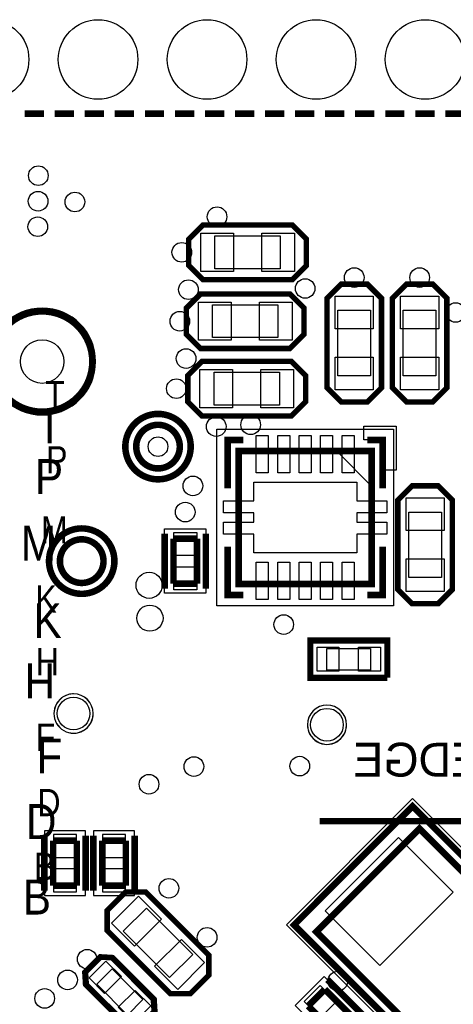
# Model space of a CAD drawing. Extents: x 6 to 156, y -6 to 136.
# Tile 19 of 32: x 82 to 92, y 101 to 124. Entities that reach past the tile are written whole.
import ezdxf

# ---------------------------------------------------------------- set-up
doc = ezdxf.new("R2010")
doc.units = 0
for name, color, linetype in [('PG_ASSEMBLY_BOTTOM', 1, 'CONTINUOUS'), ('PG_ASSEMBLY_TOP', 1, 'CONTINUOUS'), ('PG_PLACE_BOUND_BOTTOM', 152, 'CONTINUOUS'), ('PG_PLACE_BOUND_TOP', 152, 'CONTINUOUS'), ('PG_SILKSCREEN_BOTTOM', 204, 'CONTINUOUS'), ('PG_SILKSCREEN_TOP', 45, 'CONTINUOUS'), ('PIN_BOTTOM', 5, 'CONTINUOUS'), ('PIN_TOP', 1, 'CONTINUOUS'), ('VC_BOTTOM', 5, 'CONTINUOUS'), ('VC_TOP', 1, 'CONTINUOUS')]:
    doc.layers.add(name, color=color, linetype=linetype)

msp = doc.modelspace()

# ---------------------------------------------------------------- linework, layer by layer
at = {"layer": 'PG_ASSEMBLY_BOTTOM', "const_width": 0.1524}
for points in [[(127.571246, 105.899966), (97.171256, 105.899966), (96.771206, 105.499916), (89.271348, 105.499916)], [(83.61045, 105.046526), (83.060286, 105.046526)], [(83.060286, 105.046526), (83.060286, 103.99649)], [(83.61045, 103.99649), (83.61045, 105.046526)], [(84.75345, 105.046526), (84.203286, 105.046526)], [(84.203286, 105.046526), (84.203286, 103.99649)], [(84.75345, 103.99649), (84.75345, 105.046526)], [(83.060286, 103.99649), (83.61045, 103.99649)], [(84.203286, 103.99649), (84.75345, 103.99649)]]:
    msp.add_lwpolyline(points, dxfattribs=at)
at = {"layer": 'PG_ASSEMBLY_TOP', "const_width": 0.1524}
for points in [[(92.996004, 122.40006), (92.996004, 121.979944), (92.195904, 121.979944)], [(82.396076, 121.979944), (82.84591, 121.979944)], [(83.0961, 121.979944), (83.545934, 121.979944)], [(83.796124, 121.979944), (84.245958, 121.979944)], [(84.495894, 121.979944), (84.945982, 121.979944)], [(85.195918, 121.979944), (85.646006, 121.979944)], [(85.895942, 121.979944), (86.34603, 121.979944)], [(86.595966, 121.979944), (87.046054, 121.979944)], [(87.29599, 121.979944), (87.746078, 121.979944)], [(87.996014, 121.979944), (88.446102, 121.979944)], [(88.696038, 121.979944), (89.145872, 121.979944)], [(89.396062, 121.979944), (89.845896, 121.979944)], [(90.096086, 121.979944), (90.54592, 121.979944)], [(90.79611, 121.979944), (91.245944, 121.979944)], [(91.49588, 121.979944), (91.945968, 121.979944)], [(90.481912, 114.121946), (87.382096, 114.121946), (87.382096, 111.021876), (90.481912, 111.021876), (90.481912, 114.121946)], [(85.862922, 112.081056), (86.413086, 112.081056)], [(85.862922, 111.03102), (85.862922, 112.081056)], [(86.413086, 112.081056), (86.413086, 111.03102)], [(86.413086, 111.03102), (85.862922, 111.03102)], [(95.274638, 101.648514), (91.59748, 105.325672), (89.19337, 102.921308), (92.870528, 99.244404), (95.274638, 101.648514)], [(89.001346, 101.191822), (89.39022, 101.580696)], [(89.39022, 101.580696), (90.132662, 100.838254)], [(89.743788, 100.44938), (89.001346, 101.191822)]]:
    msp.add_lwpolyline(points, dxfattribs=at)
at = {"layer": 'PG_ASSEMBLY_TOP'}
for points in [[(88.910668, 119.104156), (88.631268, 119.383556), (86.548468, 119.383556), (86.269068, 119.104156), (86.192868, 119.027956), (86.192868, 118.469156), (86.370668, 118.291356), (86.548468, 118.113556), (88.631268, 118.113556), (88.809068, 118.291356), (88.986868, 118.469156), (88.986868, 119.027956)], [(90.430604, 115.315238), (90.710004, 115.594638), (90.710004, 117.677438), (90.430604, 117.956838), (90.354404, 118.033038), (89.795604, 118.033038), (89.617804, 117.855238), (89.440004, 117.677438), (89.440004, 115.594638), (89.617804, 115.416838), (89.795604, 115.239038), (90.354404, 115.239038)], [(91.954604, 115.315238), (92.234004, 115.594638), (92.234004, 117.677438), (91.954604, 117.956838), (91.878404, 118.033038), (91.319604, 118.033038), (91.141804, 117.855238), (90.964004, 117.677438), (90.964004, 115.594638), (91.141804, 115.416838), (91.319604, 115.239038), (91.878404, 115.239038)], [(88.855804, 117.499638), (88.576404, 117.779038), (86.493604, 117.779038), (86.214204, 117.499638), (86.138004, 117.423438), (86.138004, 116.864638), (86.315804, 116.686838), (86.493604, 116.509038), (88.576404, 116.509038), (88.754204, 116.686838), (88.932004, 116.864638), (88.932004, 117.423438)], [(88.890856, 115.929156), (88.611456, 116.208556), (86.528656, 116.208556), (86.249256, 115.929156), (86.173056, 115.852956), (86.173056, 115.294156), (86.350856, 115.116356), (86.528656, 114.938556), (88.611456, 114.938556), (88.789256, 115.116356), (88.967056, 115.294156), (88.967056, 115.852956)], [(90.501978, 114.10188), (89.682066, 114.10188), (90.501978, 113.281968)], [(92.081604, 110.616238), (92.361004, 110.895638), (92.361004, 112.978438), (92.081604, 113.257838), (92.005404, 113.334038), (91.446604, 113.334038), (91.268804, 113.156238), (91.091004, 112.978438), (91.091004, 110.895638), (91.268804, 110.717838), (91.446604, 110.540038), (92.005404, 110.540038)], [(90.786204, 109.651038), (90.786204, 108.889038), (89.109804, 108.889038), (89.109804, 109.651038)], [(86.688422, 101.98354), (86.688422, 102.378764), (85.21573, 103.851456), (84.820506, 103.851456), (84.71281, 103.851456), (84.317586, 103.456232), (84.317586, 103.204772), (84.317586, 102.953312), (85.790278, 101.48062), (86.041738, 101.48062), (86.293198, 101.48062), (86.688422, 101.875844)], [(85.35035, 101.325426), (84.416392, 102.259384), (84.180934, 102.275132), (83.863688, 101.95814), (83.877658, 101.72065), (84.811616, 100.786692), (85.045042, 100.768658), (85.368384, 101.092)]]:
    msp.add_lwpolyline(points, close=True, dxfattribs=at)
at = {"layer": 'PG_ASSEMBLY_TOP', "const_width": 0.1524}
for points in [[(86.011004, 114.223038, 0.99995), (84.995004, 114.223038, 1.00005), (86.011004, 114.223038)], [(84.233004, 111.556038, 0.99995), (83.217004, 111.556038, 1.00005), (84.233004, 111.556038)]]:
    msp.add_lwpolyline(points, format="xyb", dxfattribs=at)
at = {"layer": 'PG_ASSEMBLY_TOP'}
for points in [[(83.53552, 108.46308, 1.000056), (83.535774, 107.548934, 0.999944), (83.53552, 108.46308), (83.51012, 108.46308)], [(89.897204, 107.746038, 0.999944), (88.982804, 107.746038, 1.000056), (89.897204, 107.746038), (89.897204, 107.771438)]]:
    msp.add_lwpolyline(points, format="xyb", dxfattribs=at)
at = {"layer": 'PG_PLACE_BOUND_BOTTOM'}
for points in [[(82.855308, 103.771446), (83.815428, 103.771446), (83.815428, 105.27157), (82.855308, 105.27157)], [(83.998308, 103.771446), (84.958428, 103.771446), (84.958428, 105.27157), (83.998308, 105.27157)]]:
    msp.add_lwpolyline(points, close=True, dxfattribs=at)
at = {"layer": 'PG_PLACE_BOUND_TOP'}
for points in [[(88.351868, 119.129556), (88.351868, 118.367556), (86.827868, 118.367556), (86.827868, 119.129556)], [(88.297004, 117.525038), (88.297004, 116.763038), (86.773004, 116.763038), (86.773004, 117.525038)], [(90.456004, 115.874038), (89.694004, 115.874038), (89.694004, 117.398038), (90.456004, 117.398038)], [(91.980004, 115.874038), (91.218004, 115.874038), (91.218004, 117.398038), (91.980004, 117.398038)], [(88.332056, 115.954556), (88.332056, 115.192556), (86.808056, 115.192556), (86.808056, 115.954556)], [(90.989912, 114.629946), (90.989912, 110.513876), (86.873842, 110.513876), (86.873842, 114.629946)], [(92.107004, 111.175038), (91.345004, 111.175038), (91.345004, 112.699038), (92.107004, 112.699038)], [(86.618064, 110.805976), (85.657944, 110.805976), (85.657944, 112.3061), (86.618064, 112.3061)], [(90.456004, 109.524038), (90.456004, 109.016038), (89.440004, 109.016038), (89.440004, 109.524038)], [(95.975424, 101.486716), (93.032326, 98.543618), (88.493346, 103.082598), (91.436444, 106.025696)], [(86.311232, 102.396544), (85.772498, 101.85781), (84.694776, 102.935532), (85.23351, 103.474266)], [(85.152738, 101.34346), (84.793582, 100.984304), (84.07527, 101.702616), (84.434426, 102.061772)], [(90.4367, 100.82403), (89.758012, 100.145342), (88.697308, 101.206046), (89.375996, 101.884734)]]:
    msp.add_lwpolyline(points, close=True, dxfattribs=at)
for points in [[(84.0486, 116.205, 1), (81.5594, 116.205, 1)], [(86.011004, 114.223038, 1), (84.995004, 114.222987, 1)], [(84.233004, 111.556038, 1), (83.217004, 111.555987, 1)], [(83.99272, 108.00588, 1), (83.078523, 108.006032, 1)], [(89.897204, 107.746038, 1), (88.982804, 107.745987, 1)]]:
    msp.add_lwpolyline(points, format="xyb", close=True, dxfattribs=at)
at = {"layer": 'PG_SILKSCREEN_BOTTOM', "const_width": 0.1524}
for points in [[(82.855308, 105.161588), (82.855308, 103.881428)], [(83.815428, 105.161588), (83.815428, 103.881428)], [(83.998308, 105.161588), (83.998308, 103.881428)], [(84.958428, 105.161588), (84.958428, 103.881428)]]:
    msp.add_lwpolyline(points, dxfattribs=at)
at = {"layer": 'PG_SILKSCREEN_TOP'}
for points, const_width in [([(88.961468, 118.443756), (88.631268, 118.113556), (86.548468, 118.113556), (86.218268, 118.443756), (86.218268, 119.053356), (86.548468, 119.383556), (88.631268, 119.383556), (88.961468, 119.053356), (88.961468, 118.443756)], 0.127), ([(89.770204, 115.264438), (89.440004, 115.594638), (89.440004, 117.677438), (89.770204, 118.007638), (90.379804, 118.007638), (90.710004, 117.677438), (90.710004, 115.594638), (90.379804, 115.264438), (89.770204, 115.264438)], 0.127), ([(91.294204, 115.264438), (90.964004, 115.594638), (90.964004, 117.677438), (91.294204, 118.007638), (91.903804, 118.007638), (92.234004, 117.677438), (92.234004, 115.594638), (91.903804, 115.264438), (91.294204, 115.264438)], 0.127), ([(88.906604, 116.839238), (88.576404, 116.509038), (86.493604, 116.509038), (86.163404, 116.839238), (86.163404, 117.448838), (86.493604, 117.779038), (88.576404, 117.779038), (88.906604, 117.448838), (88.906604, 116.839238)], 0.127), ([(88.941656, 115.268756), (88.611456, 114.938556), (86.528656, 114.938556), (86.198456, 115.268756), (86.198456, 115.878356), (86.528656, 116.208556), (88.611456, 116.208556), (88.941656, 115.878356), (88.941656, 115.268756)], 0.127), ([(87.487252, 114.377216), (87.127588, 114.377216), (87.127588, 113.25098)], 0.1524), ([(90.376756, 114.377216), (90.73642, 114.377216), (90.73642, 113.25098)], 0.1524), ([(91.421204, 110.565438), (91.091004, 110.895638), (91.091004, 112.978438), (91.421204, 113.308638), (92.030804, 113.308638), (92.361004, 112.978438), (92.361004, 110.895638), (92.030804, 110.565438), (91.421204, 110.565438)], 0.127), ([(85.657944, 112.196118), (85.657944, 110.915958)], 0.1524), ([(86.618064, 112.196118), (86.618064, 110.915958)], 0.1524), ([(87.487252, 110.76686), (87.127588, 110.76686), (87.127588, 111.892842)], 0.1524), ([(90.376756, 110.76686), (90.73642, 110.76686), (90.73642, 111.892842)], 0.1524), ([(90.849704, 108.825538), (89.046304, 108.825538), (89.046304, 109.714538), (90.849704, 109.714538), (90.849704, 108.838238)], 0.127), ([(93.032326, 98.723196), (95.795592, 101.486716), (91.43619, 105.846118), (88.672924, 103.082852), (93.032326, 98.723196)], 0.1524), ([(86.257384, 101.48062), (85.790278, 101.48062), (84.317586, 102.953312), (84.317586, 103.420418), (84.748624, 103.851456), (85.21573, 103.851456), (86.688422, 102.378764), (86.688422, 101.911658), (86.257384, 101.48062)], 0.127), ([(84.784692, 100.7237), (83.814666, 101.693726), (83.796886, 101.981), (84.156042, 102.340156), (84.443316, 102.322376), (85.413342, 101.35235), (85.431122, 101.065076), (85.071966, 100.70592), (84.784692, 100.7237)], 0.127), ([(89.453974, 101.80701), (90.358976, 100.902008)], 0.1524)]:
    msp.add_lwpolyline(points, dxfattribs=dict(at, const_width=const_width))
at = {"layer": 'PG_SILKSCREEN_TOP', "const_width": 0.1524}
for points in [[(83.9724, 116.205, 1), (81.6356, 116.205, 1), (83.9724, 116.205)], [(86.265004, 114.223038, -1.000033), (84.741004, 114.223038, -0.999967), (86.265004, 114.223038)], [(84.487004, 111.556038, -1.000033), (82.963004, 111.556038, -0.999967), (84.487004, 111.556038)]]:
    msp.add_lwpolyline(points, format="xyb", dxfattribs=at)
at = {"layer": 'PG_SILKSCREEN_TOP'}
msp.add_lwpolyline([(90.30208, 114.382042), (90.30208, 114.702082), (91.051888, 114.702082), (91.051888, 113.672112), (90.742008, 113.672112), (90.742008, 114.382042)], close=True, dxfattribs=at)
at = {"layer": 'PIN_BOTTOM'}
for points in [[(83.068668, 105.188258), (83.068668, 104.654858), (83.602068, 104.654858), (83.602068, 105.188258)], [(84.211668, 105.188258), (84.211668, 104.654858), (84.745068, 104.654858), (84.745068, 105.188258)], [(83.068668, 104.388158), (83.068668, 103.854758), (83.602068, 103.854758), (83.602068, 104.388158)], [(84.211668, 104.388158), (84.211668, 103.854758), (84.745068, 103.854758), (84.745068, 104.388158)]]:
    msp.add_lwpolyline(points, close=True, dxfattribs=at)
for centre in [(81.566004, 123.240038), (84.106004, 123.240038), (86.646004, 123.240038), (89.186004, 123.240038), (91.726004, 123.240038)]:
    msp.add_circle(centre, 0.9271, dxfattribs=at)
at = {"layer": 'PIN_TOP'}
for points in [[(87.259668, 119.193056), (87.259668, 118.304056), (86.497668, 118.304056), (86.497668, 119.193056)], [(88.682068, 119.193056), (88.682068, 118.304056), (87.920068, 118.304056), (87.920068, 119.193056)], [(90.519504, 116.966238), (89.630504, 116.966238), (89.630504, 117.728238), (90.519504, 117.728238)], [(92.043504, 116.966238), (91.154504, 116.966238), (91.154504, 117.728238), (92.043504, 117.728238)], [(87.204804, 117.588538), (87.204804, 116.699538), (86.442804, 116.699538), (86.442804, 117.588538)], [(88.627204, 117.588538), (88.627204, 116.699538), (87.865204, 116.699538), (87.865204, 117.588538)], [(90.519504, 115.543838), (89.630504, 115.543838), (89.630504, 116.305838), (90.519504, 116.305838)], [(92.043504, 115.543838), (91.154504, 115.543838), (91.154504, 116.305838), (92.043504, 116.305838)], [(87.239856, 116.018056), (87.239856, 115.129056), (86.477856, 115.129056), (86.477856, 116.018056)], [(88.662256, 116.018056), (88.662256, 115.129056), (87.900256, 115.129056), (87.900256, 116.018056)], [(88.071706, 114.478816), (88.071706, 113.615216), (87.792306, 113.615216), (87.792306, 114.478816)], [(88.571832, 114.478816), (88.571832, 113.615216), (88.292432, 113.615216), (88.292432, 114.478816)], [(89.071704, 114.478816), (89.071704, 113.615216), (88.792304, 113.615216), (88.792304, 114.478816)], [(89.571576, 114.478816), (89.571576, 113.615216), (89.292176, 113.615216), (89.292176, 114.478816)], [(90.071702, 114.478816), (90.071702, 113.615216), (89.792302, 113.615216), (89.792302, 114.478816)], [(90.1319, 113.39703), (90.1319, 112.961928), (90.831924, 112.961928), (90.831924, 112.68202), (90.1319, 112.68202), (90.1319, 112.462056), (90.831924, 112.462056), (90.831924, 112.182148), (90.1319, 112.182148), (90.1319, 111.747046), (87.732108, 111.747046), (87.732108, 112.182148), (87.032084, 112.182148), (87.032084, 112.462056), (87.732108, 112.462056), (87.732108, 112.68202), (87.032084, 112.68202), (87.032084, 112.961928), (87.732108, 112.961928), (87.732108, 113.39703)], [(92.170504, 112.267238), (91.281504, 112.267238), (91.281504, 113.029238), (92.170504, 113.029238)], [(86.404704, 112.222788), (86.404704, 111.689388), (85.871304, 111.689388), (85.871304, 112.222788)], [(88.071706, 111.52886), (88.071706, 110.66526), (87.792306, 110.66526), (87.792306, 111.52886)], [(88.571832, 111.52886), (88.571832, 110.66526), (88.292432, 110.66526), (88.292432, 111.52886)], [(89.071704, 111.52886), (89.071704, 110.66526), (88.792304, 110.66526), (88.792304, 111.52886)], [(89.571576, 111.52886), (89.571576, 110.66526), (89.292176, 110.66526), (89.292176, 111.52886)], [(90.071702, 111.52886), (90.071702, 110.66526), (89.792302, 110.66526), (89.792302, 111.52886)], [(92.170504, 110.844838), (91.281504, 110.844838), (91.281504, 111.606838), (92.170504, 111.606838)], [(86.404704, 111.422688), (86.404704, 110.889288), (85.871304, 110.889288), (85.871304, 111.422688)], [(89.719404, 109.549438), (89.719404, 108.990638), (89.211404, 108.990638), (89.211404, 109.549438)], [(90.684604, 109.549438), (90.684604, 108.990638), (90.176604, 108.990638), (90.176604, 109.549438)], [(92.381321, 103.84397), (90.675072, 102.137721), (89.399875, 103.412918), (91.106124, 105.119167)], [(85.583801, 103.213859), (84.955183, 102.585241), (84.416367, 103.124057), (85.044985, 103.752675)], [(86.589641, 102.208019), (85.961023, 101.579401), (85.422207, 102.118217), (86.050825, 102.746835)], [(84.649799, 101.882375), (84.254667, 101.487243), (83.895457, 101.846453), (84.290589, 102.241585)], [(89.284048, 101.675165), (89.661219, 101.297994), (89.284048, 100.920823), (88.906877, 101.297994)], [(85.332551, 101.199623), (84.937419, 100.804491), (84.578209, 101.163701), (84.973341, 101.558833)]]:
    msp.add_lwpolyline(points, close=True, dxfattribs=at)
for centre, radius in [((81.566004, 123.240038), 0.9271), ((84.106004, 123.240038), 0.9271), ((86.646004, 123.240038), 0.9271), ((89.186004, 123.240038), 0.9271), ((91.726004, 123.240038), 0.9271), ((82.804, 116.205), 0.508), ((85.503004, 114.223038), 0.508), ((83.725004, 111.556038), 0.508), ((83.53552, 108.00588), 0.381), ((89.440004, 107.746038), 0.381)]:
    msp.add_circle(centre, radius, dxfattribs=at)
at = {"layer": 'VC_BOTTOM'}
for centre, radius in [((82.714338, 120.53443), 0.2286), ((82.709004, 119.938038), 0.2286), ((83.566508, 119.921528), 0.2286), ((86.878668, 119.578374), 0.2286), ((82.702146, 119.345202), 0.2286), ((86.057486, 118.748556), 0.2286), ((90.075004, 118.160038), 0.2286), ((91.599004, 118.160038), 0.2286), ((86.212426, 117.879114), 0.2286), ((88.932004, 117.906038), 0.2286), ((92.437204, 117.347238), 0.2286), ((86.011004, 117.144038), 0.2286), ((86.157562, 116.274596), 0.2286), ((85.930486, 115.573556), 0.2286), ((86.858856, 114.68989), 0.2286), ((87.662004, 114.731038), 0.2286), ((85.503004, 114.223038), 0.2286), ((86.315804, 113.308638), 0.2286), ((86.138004, 112.699038), 0.2286), ((85.296248, 110.993682), 0.3048), ((85.314536, 110.227364), 0.3048), ((88.432132, 110.07852), 0.2286), ((86.33968, 106.771186), 0.2286), ((88.805004, 106.780838), 0.2286), ((85.292438, 106.359706), 0.2286), ((85.757004, 103.936038), 0.2286), ((86.646004, 102.793038), 0.2286), ((83.852004, 102.285038), 0.2286), ((83.394804, 101.802438), 0.2286), ((89.694004, 101.777038), 0.2286), ((82.861404, 101.370638), 0.2286)]:
    msp.add_circle(centre, radius, dxfattribs=at)
at = {"layer": 'VC_TOP'}
for centre, radius in [((82.714338, 120.53443), 0.2286), ((82.709004, 119.938038), 0.2286), ((83.566508, 119.921528), 0.2286), ((86.878668, 119.578374), 0.2286), ((82.702146, 119.345202), 0.2286), ((86.057486, 118.748556), 0.2286), ((90.075004, 118.160038), 0.2286), ((91.599004, 118.160038), 0.2286), ((86.212426, 117.879114), 0.2286), ((88.932004, 117.906038), 0.2286), ((92.437204, 117.347238), 0.2286), ((86.011004, 117.144038), 0.2286), ((86.157562, 116.274596), 0.2286), ((85.930486, 115.573556), 0.2286), ((86.858856, 114.68989), 0.2286), ((87.662004, 114.731038), 0.2286), ((85.503004, 114.223038), 0.2286), ((86.315804, 113.308638), 0.2286), ((86.138004, 112.699038), 0.2286), ((85.296248, 110.993682), 0.3048), ((85.314536, 110.227364), 0.3048), ((88.432132, 110.07852), 0.2286), ((86.33968, 106.771186), 0.2286), ((88.805004, 106.780838), 0.2286), ((85.292438, 106.359706), 0.2286), ((85.757004, 103.936038), 0.2286), ((86.646004, 102.793038), 0.2286), ((83.852004, 102.285038), 0.2286), ((83.394804, 101.802438), 0.2286), ((89.694004, 101.777038), 0.2286), ((82.861404, 101.370638), 0.2286)]:
    msp.add_circle(centre, radius, dxfattribs=at)

# ---------------------------------------------------------------- texts
at = {"layer": 'PG_ASSEMBLY_BOTTOM', "text_generation_flag": 2}
msp.add_text('CARD EDGE', height=0.7874, dxfattribs=at).set_placement((96.31299, 106.537506))
at = {"layer": 'PG_ASSEMBLY_TOP', "width": 0.88}
for s, p in [('T', (82.875882, 115.117372)), ('P', (82.895948, 113.597436)), ('M', (82.77606, 111.967518)), ('K', (82.646012, 110.357412)), ('H', (82.655918, 108.89742)), ('F', (82.655918, 107.137454)), ('D', (82.692748, 105.61574)), ('B', (82.61604, 104.127554))]:
    msp.add_text(s, height=0.635, dxfattribs=at).set_placement(p)
at = {"layer": 'PG_SILKSCREEN_TOP', "width": 0.90625}
for s, p in [('T', (82.677, 114.3)), ('P', (82.63509, 113.118646)), ('M', (82.306922, 111.566198)), ('K', (82.60334, 109.762544)), ('F', (82.671666, 106.610404)), ('D', (82.426302, 105.084626)), ('B', (82.352388, 103.325168))]:
    msp.add_text(s, height=0.8128, dxfattribs=at).set_placement(p)
msp.add_text('H', height=0.8128, rotation=180, dxfattribs=at).set_placement((83.106514, 109.174534))

doc.saveas('drawing.dxf')
